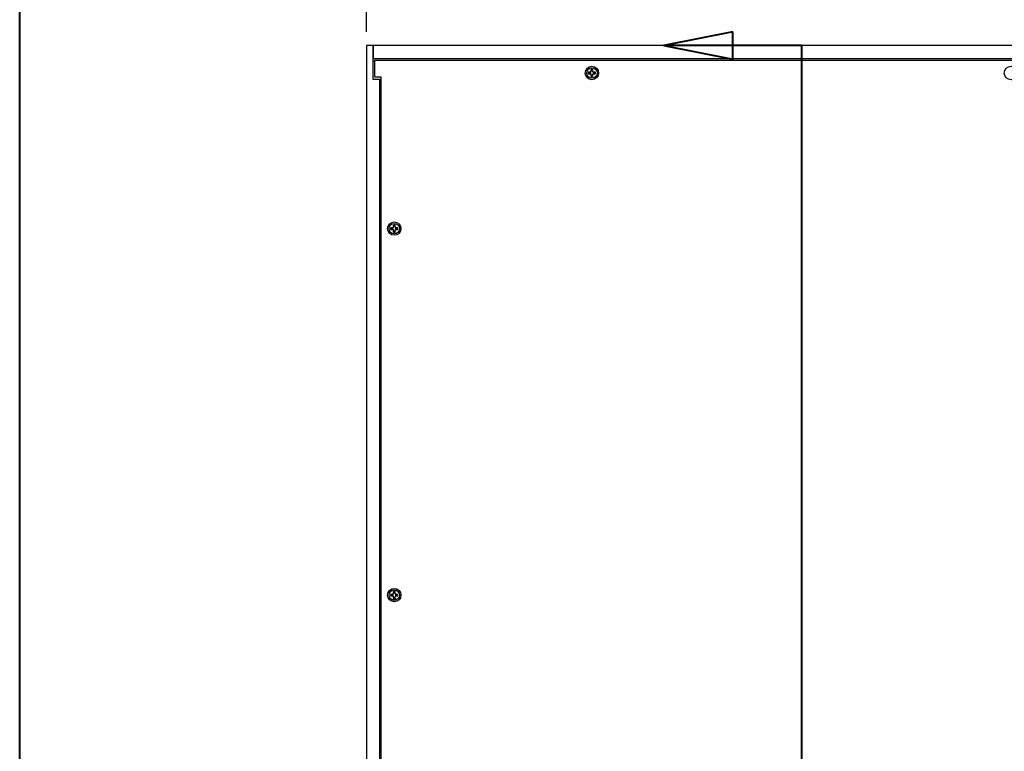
# Model space of a CAD drawing. Header units: millimetres. Extents: x 56 to 1798, y 64 to 1375.
# Tile 3 of 81: x 64 to 542, y 746 to 1101. Entities that reach past the tile are written whole.
import ezdxf

# ---------------------------------------------------------------- set-up
doc = ezdxf.new("R2010")
doc.units = ezdxf.units.MM
doc.header["$LTSCALE"] = 6.666667
doc.linetypes.add('DOUBLE_DASH_CHAIN', pattern=[1.2403, 0.6614, -0.0827, 0.1654, -0.0827, 0.1654, -0.0827])
for name, color, linetype, lineweight in [('Border (ANSI)', 7, 'Continuous', 40), ('Dimension (ANSI)', 7, 'Continuous', 25), ('Section Line (ANSI)', 7, 'DOUBLE_DASH_CHAIN', 40), ('Visible (ANSI)', 7, 'Continuous', 25)]:
    doc.layers.add(name, color=color, linetype=linetype, lineweight=lineweight)
doc.styles.add('Note Text (ANSI)', font='tahoma.ttf')
doc.dimstyles.new('Default - mm (ANSI)', dxfattribs={"dimscale": 6.666667, "dimtxt": 1.75, "dimasz": 1.5, "dimexe": 2, "dimexo": 1, "dimgap": 0.8, "dimtad": 0, "dimtih": 1, "dimtoh": 1, "dimrnd": 1e-08, "dimzin": 0, "dimdsep": 46, "dimtxsty": 'Note Text (ANSI)', "dimblk": 'Filled-2', "dimcen": 0.09, "dimdle": 10, "dimclrd": 256, "dimclre": 256, "dimclrt": 256, "dimadec": 1, "dimazin": 0, "dimtfac": 1.741714, "dimtofl": 0, "dimtmove": 0, "dimatfit": 3, "dimldrblk": 'Filled-1', "dimfxl": 1, "dimtolj": 1, "dimtzin": 0, "dimlwd": -1, "dimlwe": -1, "dimarcsym": 0})

# ---------------------------------------------------------------- blocks, each defined once
blk = doc.blocks.new('Borders Default Border')
at = {"layer": 'Border (ANSI)', "flags": 128}
blk.add_lwpolyline([(9.652, 9.652), (9.652, 206.248), (269.748, 206.248), (269.748, 9.652), (9.652, 9.652)], dxfattribs=at)
blk = doc.blocks.new('2dTransSection0')
at = {"layer": 'Section Line (ANSI)', "linetype": 'Continuous'}
for p, q in [((61.508, 164.206), (56.508, 163.206)), ((61.508, 162.206), (61.508, 164.206)), ((61.508, 163.206), (56.508, 163.206)), ((56.508, 163.206), (61.508, 162.206)), ((66.508, 163.206), (61.508, 163.206)), ((66.508, 163.206), (66.508, 154.909))]:
    blk.add_line(p, q, dxfattribs=at)
at = {"layer": 'Section Line (ANSI)', "linetype": 'DOUBLE_DASH_CHAIN', "ltscale": 13.219959}
blk.add_line((66.508, 163.206), (66.508, 56.529), dxfattribs=at)
at = {"layer": 'Section Line (ANSI)', "linetype": 'Continuous', "flags": 128}
blk.add_lwpolyline([(61.508, 164.206), (56.508, 163.206), (61.508, 162.206), (61.508, 164.206)], dxfattribs=at)
at = {"layer": 'Section Line (ANSI)'}
blk.add_solid([(61.508, 164.206), (56.508, 163.206), (61.508, 162.206), (61.508, 164.206)], dxfattribs=at)
blk = doc.blocks.new('Filled-2')
at = {"color": 0}
for p, q in [((0, 0), (-1, 0.167)), ((-1, 0.167), (-1, -0.167)), ((-1, 0), (0, 0)), ((-1, -0.167), (0, 0))]:
    blk.add_line(p, q, dxfattribs=at)
at = {"color": 0, "flags": 128}
blk.add_lwpolyline([(-1, -0.167), (0, 0), (-1, 0.167), (-1, -0.167)], dxfattribs=at)
at = {"color": 0}
blk.add_solid([(-1, -0.167), (0, 0), (-1, 0.167), (-1, -0.167)], dxfattribs=at)
blk = doc.blocks.new('*D18')
at = {"layer": 'Defpoints', "color": 0, "transparency": 16777216}
for p in [(232.56, 1129.57), (232.56, 1088.04), (654.21, 1088.04)]:
    blk.add_point(p, dxfattribs=at)
at = {"layer": 'Dimension (ANSI)', "transparency": 16777216}
for p, q in [((232.56, 1094.7), (232.56, 1142.9)), ((654.21, 1094.7), (654.21, 1142.9)), ((242.56, 1129.57), (431.88, 1129.57)), ((644.21, 1129.57), (527.19, 1129.57))]:
    blk.add_line(p, q, dxfattribs=at)
at = {"layer": 'Dimension (ANSI)', "transparency": 16777216, "xscale": 10, "yscale": 10, "zscale": 10, "rotation": 180}
blk.add_blockref('Filled-2', (232.56, 1129.57), dxfattribs=at)
at = {"layer": 'Dimension (ANSI)', "transparency": 16777216, "xscale": 10, "yscale": 10, "zscale": 10}
blk.add_blockref('Filled-2', (654.21, 1129.57), dxfattribs=at)
at = {"layer": 'Dimension (ANSI)', "transparency": 16777216, "char_height": 11.6667, "attachment_point": 5, "style": 'Note Text (ANSI)'}
for s, insert in [('\\A1; 421.65 mm', (479.53, 1140.98)), ('\\A1;[16.600 in]', (479.53, 1116.61))]:
    blk.add_mtext(s, dxfattribs=dict(at, insert=insert))
blk = doc.blocks.new('Filled-1')
at = {"color": 0}
for p, q in [((0, 0), (-1, 0.333)), ((-1, 0.333), (-1, -0.333)), ((-1, 0), (0, 0)), ((-1, -0.333), (0, 0))]:
    blk.add_line(p, q, dxfattribs=at)
at = {"color": 0, "flags": 128}
blk.add_lwpolyline([(-1, -0.333), (0, 0), (-1, 0.333), (-1, -0.333)], dxfattribs=at)
at = {"color": 0}
blk.add_solid([(-1, -0.333), (0, 0), (-1, 0.333), (-1, -0.333)], dxfattribs=at)

msp = doc.modelspace()

# ---------------------------------------------------------------- linework, layer by layer
at = {"layer": 'Visible (ANSI)'}
for p, q in [((235.7395, 1088.0376), (232.5645, 1088.0376)), ((232.5645, 1088.0376), (232.5645, 414.9576)), ((651.0395, 1088.0376), (235.7395, 1088.0376)), ((235.7395, 1088.0376), (235.7395, 1081.6876)), ((235.7395, 1071.5376), (235.7395, 1088.0376)), ((235.7395, 1081.6876), (651.0395, 1081.6876)), ((235.7395, 1080.4176), (236.4938, 1080.4176)), ((236.4938, 1072.5663), (236.4938, 1080.9483)), ((236.4938, 1080.9483), (650.2852, 1080.9483)), ((340.7307, 1075.0081), (340.0309, 1075.0081)), ((340.0309, 1074.2901), (340.7307, 1074.2901)), ((341.2256, 1075.2131), (340.7307, 1075.0081)), ((340.7472, 1074.9254), (340.7307, 1075.0081)), ((340.7472, 1074.3728), (340.7307, 1074.2901)), ((340.7307, 1074.2901), (341.2256, 1074.0851)), ((341.4306, 1075.7079), (341.2256, 1075.2131)), ((341.3208, 1075.1178), (341.2256, 1075.2131)), ((341.3208, 1074.1804), (341.2256, 1074.0851)), ((341.4306, 1076.4078), (341.4306, 1075.7079)), ((341.5132, 1075.6915), (341.4306, 1075.7079)), ((342.0659, 1075.6915), (342.1485, 1075.7079)), ((342.1485, 1075.7079), (342.1485, 1076.4078)), ((342.3535, 1075.2131), (342.1485, 1075.7079)), ((342.2582, 1075.1178), (342.3535, 1075.2131)), ((342.2582, 1074.1804), (342.3535, 1074.0851)), ((342.8484, 1075.0081), (342.3535, 1075.2131)), ((342.3535, 1074.0851), (342.8484, 1074.2901)), ((342.8319, 1074.9254), (342.8484, 1075.0081)), ((342.8319, 1074.3728), (342.8484, 1074.2901)), ((343.5482, 1075.0081), (342.8484, 1075.0081)), ((342.8484, 1074.2901), (343.5482, 1074.2901)), ((238.9145, 1071.5376), (235.7395, 1071.5376)), ((239.6688, 1072.5663), (236.4938, 1072.5663)), ((238.9145, 393.3576), (238.9145, 1071.5376)), ((239.6688, 1071.5376), (238.9145, 1071.5376)), ((239.6688, 392.3289), (239.6688, 1072.5663)), ((341.2256, 1074.0851), (341.4306, 1073.5903)), ((341.5132, 1073.6067), (341.4306, 1073.5903)), ((341.4306, 1073.5903), (341.4306, 1072.8904)), ((342.0659, 1073.6067), (342.1485, 1073.5903)), ((342.1485, 1073.5903), (342.3535, 1074.0851)), ((342.1485, 1072.8904), (342.1485, 1073.5903)), ((244.9092, 999.5066), (244.2094, 999.5066)), ((244.2094, 998.7886), (244.9092, 998.7886)), ((245.4041, 999.7116), (244.9092, 999.5066)), ((244.9257, 999.4239), (244.9092, 999.5066)), ((244.9257, 998.8713), (244.9092, 998.7886)), ((244.9092, 998.7886), (245.4041, 998.5836)), ((245.6091, 1000.2064), (245.4041, 999.7116)), ((245.4993, 999.6163), (245.4041, 999.7116)), ((245.4993, 998.6789), (245.4041, 998.5836)), ((245.4041, 998.5836), (245.6091, 998.0888)), ((245.6091, 1000.9063), (245.6091, 1000.2064)), ((245.6917, 1000.19), (245.6091, 1000.2064)), ((245.6917, 998.1052), (245.6091, 998.0888)), ((245.6091, 998.0888), (245.6091, 997.3889)), ((246.2444, 1000.19), (246.327, 1000.2064)), ((246.2444, 998.1052), (246.327, 998.0888)), ((246.327, 1000.2064), (246.327, 1000.9063)), ((246.532, 999.7116), (246.327, 1000.2064)), ((246.327, 998.0888), (246.532, 998.5836)), ((246.327, 997.3889), (246.327, 998.0888)), ((246.4367, 999.6163), (246.532, 999.7116)), ((246.4367, 998.6789), (246.532, 998.5836)), ((247.0269, 999.5066), (246.532, 999.7116)), ((246.532, 998.5836), (247.0269, 998.7886)), ((247.0104, 999.4239), (247.0269, 999.5066)), ((247.0104, 998.8713), (247.0269, 998.7886)), ((247.7267, 999.5066), (247.0269, 999.5066)), ((247.0269, 998.7886), (247.7267, 998.7886)), ((244.9092, 821.7066), (244.2094, 821.7066)), ((245.4041, 821.9116), (244.9092, 821.7066)), ((244.9257, 821.6239), (244.9092, 821.7066)), ((245.6091, 822.4064), (245.4041, 821.9116)), ((245.4993, 821.8163), (245.4041, 821.9116)), ((245.6091, 823.1063), (245.6091, 822.4064)), ((245.6917, 822.39), (245.6091, 822.4064)), ((246.2444, 822.39), (246.327, 822.4064)), ((246.327, 822.4064), (246.327, 823.1063)), ((246.532, 821.9116), (246.327, 822.4064)), ((246.4367, 821.8163), (246.532, 821.9116)), ((247.0269, 821.7066), (246.532, 821.9116)), ((247.0104, 821.6239), (247.0269, 821.7066)), ((247.7267, 821.7066), (247.0269, 821.7066)), ((244.2094, 820.9886), (244.9092, 820.9886)), ((244.9257, 821.0713), (244.9092, 820.9886)), ((244.9092, 820.9886), (245.4041, 820.7836)), ((245.4993, 820.8789), (245.4041, 820.7836)), ((245.4041, 820.7836), (245.6091, 820.2888)), ((245.6917, 820.3052), (245.6091, 820.2888)), ((245.6091, 820.2888), (245.6091, 819.5889)), ((246.2444, 820.3052), (246.327, 820.2888)), ((246.327, 820.2888), (246.532, 820.7836)), ((246.327, 819.5889), (246.327, 820.2888)), ((246.4367, 820.8789), (246.532, 820.7836)), ((246.532, 820.7836), (247.0269, 820.9886)), ((247.0104, 821.0713), (247.0269, 820.9886)), ((247.0269, 820.9886), (247.7267, 820.9886))]:
    msp.add_line(p, q, dxfattribs=at)
for centre, radius in [((341.7895, 1074.6491), 3.2512), ((341.7895, 1074.6491), 2.54), ((544.9895, 1074.6491), 3.2512), ((245.968, 999.1476), 3.2512), ((245.968, 999.1476), 2.54), ((245.968, 821.3476), 3.2512), ((245.968, 821.3476), 2.54)]:
    msp.add_circle(centre, radius, dxfattribs=at)
for centre, radius, start, end in [((341.7895, 1074.6491), 1.7949, 168.463041, 191.536959), ((341.7895, 1074.6491), 1.7483, 168.660385, 191.339615), ((341.7895, 1074.6491), 1.7949, 78.463041, 101.536959), ((341.7895, 1074.6491), 1.7483, 78.660385, 101.339615), ((341.7895, 1074.6491), 1.7483, 348.660385, 11.339615), ((341.7895, 1074.6491), 1.7949, 348.463041, 11.536959), ((341.7895, 1074.6491), 1.7949, 258.463041, 281.536959), ((341.7895, 1074.6491), 1.7483, 258.660385, 281.339615), ((245.968, 999.1476), 1.7949, 168.463041, 191.536959), ((245.968, 999.1476), 1.7483, 168.660385, 191.339615), ((245.968, 999.1476), 1.7949, 78.463041, 101.536959), ((245.968, 999.1476), 1.7483, 78.660385, 101.339615), ((245.968, 999.1476), 1.7483, 348.660385, 11.339615), ((245.968, 999.1476), 1.7949, 348.463041, 11.536959), ((245.968, 999.1476), 1.7949, 258.463041, 281.536959), ((245.968, 999.1476), 1.7483, 258.660385, 281.339615), ((245.968, 821.3476), 1.7949, 168.463041, 191.536959), ((245.968, 821.3476), 1.7483, 168.660385, 191.339615), ((245.968, 821.3476), 1.7949, 78.463041, 101.536959), ((245.968, 821.3476), 1.7483, 78.660385, 101.339615), ((245.968, 821.3476), 1.7483, 348.660385, 11.339615), ((245.968, 821.3476), 1.7949, 348.463041, 11.536959), ((245.968, 821.3476), 1.7949, 258.463041, 281.536959), ((245.968, 821.3476), 1.7483, 258.660385, 281.339615)]:
    msp.add_arc(centre, radius, start, end, dxfattribs=at)
for points, weights in [([(340.0754, 1074.9929), (340.0534, 1075.0004), (340.0309, 1075.0081)], [1.01218915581, 1.01172679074, 1.01110160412]), ([(340.0754, 1074.3054), (340.0534, 1074.2978), (340.0309, 1074.2901)], [1.01218915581, 1.01172679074, 1.01110160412]), ([(340.0754, 1074.9929), (340.4918, 1074.9509), (340.7472, 1074.9254)], [1.53696783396, 1.9683578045, 2.37346205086]), ([(340.7472, 1074.3728), (340.4918, 1074.3473), (340.0754, 1074.3054)], [2.37346205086, 1.9683578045, 1.53696783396]), ([(340.7472, 1074.9254), (341.1094, 1075.0406), (341.3208, 1075.1178)], [2.07391766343, 2.6044802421, 2.81776863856]), ([(341.3208, 1074.1804), (341.1094, 1074.2577), (340.7472, 1074.3728)], [2.81776863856, 2.60448024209, 2.07391766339]), ([(341.3208, 1075.1178), (341.3981, 1075.3292), (341.5132, 1075.6915)], [2.81776863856, 2.60448024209, 2.07391766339]), ([(341.5132, 1073.6067), (341.3981, 1073.969), (341.3208, 1074.1804)], [2.07391766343, 2.6044802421, 2.81776863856]), ([(341.4458, 1076.3633), (341.4383, 1076.3852), (341.4306, 1076.4078)], [1.01218915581, 1.01172679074, 1.01110160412]), ([(341.5132, 1075.6915), (341.4877, 1075.9468), (341.4458, 1076.3633)], [2.37346205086, 1.9683578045, 1.53696783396]), ([(342.1333, 1076.3633), (342.0914, 1075.9468), (342.0659, 1075.6915)], [1.53696783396, 1.9683578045, 2.37346205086]), ([(342.0659, 1075.6915), (342.181, 1075.3292), (342.2582, 1075.1178)], [2.07391766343, 2.6044802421, 2.81776863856]), ([(342.2582, 1074.1804), (342.181, 1073.969), (342.0659, 1073.6067)], [2.81776863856, 2.6044802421, 2.07391766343]), ([(342.1333, 1076.3633), (342.1408, 1076.3852), (342.1485, 1076.4078)], [1.01218915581, 1.01172679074, 1.01110160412]), ([(342.2582, 1075.1178), (342.4697, 1075.0406), (342.8319, 1074.9254)], [2.81776863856, 2.60448024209, 2.07391766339]), ([(342.8319, 1074.3728), (342.4697, 1074.2577), (342.2582, 1074.1804)], [2.07391766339, 2.60448024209, 2.81776863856]), ([(342.8319, 1074.9254), (343.0872, 1074.9509), (343.5037, 1074.9929)], [2.37346205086, 1.9683578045, 1.53696783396]), ([(343.5037, 1074.3054), (343.0872, 1074.3473), (342.8319, 1074.3728)], [1.53696783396, 1.9683578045, 2.37346205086]), ([(343.5037, 1074.9929), (343.5257, 1075.0004), (343.5482, 1075.0081)], [1.01218915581, 1.01172679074, 1.01110160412]), ([(343.5037, 1074.3054), (343.5257, 1074.2978), (343.5482, 1074.2901)], [1.01218915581, 1.01172679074, 1.01110160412]), ([(341.4458, 1072.935), (341.4383, 1072.913), (341.4306, 1072.8904)], [1.01218915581, 1.01172679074, 1.01110160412]), ([(341.4458, 1072.935), (341.4877, 1073.3514), (341.5132, 1073.6067)], [1.53696783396, 1.9683578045, 2.37346205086]), ([(342.0659, 1073.6067), (342.0914, 1073.3514), (342.1333, 1072.935)], [2.37346205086, 1.9683578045, 1.53696783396]), ([(342.1333, 1072.935), (342.1408, 1072.913), (342.1485, 1072.8904)], [1.01218915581, 1.01172679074, 1.01110160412]), ([(244.2539, 999.4914), (244.2319, 999.4989), (244.2094, 999.5066)], [1.01218915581, 1.01172679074, 1.01110160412]), ([(244.2539, 998.8039), (244.2319, 998.7963), (244.2094, 998.7886)], [1.01218915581, 1.01172679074, 1.01110160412]), ([(244.2539, 999.4914), (244.6703, 999.4494), (244.9257, 999.4239)], [1.53696783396, 1.9683578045, 2.37346205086]), ([(244.9257, 998.8713), (244.6703, 998.8458), (244.2539, 998.8039)], [2.37346205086, 1.9683578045, 1.53696783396]), ([(244.9257, 999.4239), (245.2879, 999.5391), (245.4993, 999.6163)], [2.07391766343, 2.6044802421, 2.81776863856]), ([(245.4993, 998.6789), (245.2879, 998.7562), (244.9257, 998.8713)], [2.81776863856, 2.60448024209, 2.07391766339]), ([(245.4993, 999.6163), (245.5766, 999.8277), (245.6917, 1000.19)], [2.81776863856, 2.60448024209, 2.07391766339]), ([(245.6917, 998.1052), (245.5766, 998.4675), (245.4993, 998.6789)], [2.07391766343, 2.6044802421, 2.81776863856]), ([(245.6243, 1000.8618), (245.6168, 1000.8837), (245.6091, 1000.9063)], [1.01218915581, 1.01172679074, 1.01110160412]), ([(245.6917, 1000.19), (245.6662, 1000.4453), (245.6243, 1000.8618)], [2.37346205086, 1.9683578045, 1.53696783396]), ([(245.6243, 997.4335), (245.6662, 997.8499), (245.6917, 998.1052)], [1.53696783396, 1.9683578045, 2.37346205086]), ([(246.3118, 1000.8618), (246.2699, 1000.4453), (246.2444, 1000.19)], [1.53696783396, 1.9683578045, 2.37346205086]), ([(246.2444, 1000.19), (246.3595, 999.8277), (246.4367, 999.6163)], [2.07391766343, 2.6044802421, 2.81776863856]), ([(246.4367, 998.6789), (246.3595, 998.4675), (246.2444, 998.1052)], [2.81776863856, 2.6044802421, 2.07391766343]), ([(246.2444, 998.1052), (246.2699, 997.8499), (246.3118, 997.4335)], [2.37346205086, 1.9683578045, 1.53696783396]), ([(246.3118, 1000.8618), (246.3193, 1000.8837), (246.327, 1000.9063)], [1.01218915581, 1.01172679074, 1.01110160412]), ([(246.4367, 999.6163), (246.6482, 999.5391), (247.0104, 999.4239)], [2.81776863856, 2.60448024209, 2.07391766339]), ([(247.0104, 998.8713), (246.6482, 998.7562), (246.4367, 998.6789)], [2.07391766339, 2.60448024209, 2.81776863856]), ([(247.0104, 999.4239), (247.2657, 999.4494), (247.6822, 999.4914)], [2.37346205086, 1.9683578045, 1.53696783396]), ([(247.6822, 998.8039), (247.2657, 998.8458), (247.0104, 998.8713)], [1.53696783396, 1.9683578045, 2.37346205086]), ([(247.6822, 999.4914), (247.7042, 999.4989), (247.7267, 999.5066)], [1.01218915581, 1.01172679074, 1.01110160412]), ([(247.6822, 998.8039), (247.7042, 998.7963), (247.7267, 998.7886)], [1.01218915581, 1.01172679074, 1.01110160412]), ([(245.6243, 997.4335), (245.6168, 997.4115), (245.6091, 997.3889)], [1.01218915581, 1.01172679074, 1.01110160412]), ([(246.3118, 997.4335), (246.3193, 997.4115), (246.327, 997.3889)], [1.01218915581, 1.01172679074, 1.01110160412]), ([(244.2539, 821.6914), (244.2319, 821.6989), (244.2094, 821.7066)], [1.01218915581, 1.01172679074, 1.01110160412]), ([(244.2539, 821.6914), (244.6703, 821.6494), (244.9257, 821.6239)], [1.53696783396, 1.9683578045, 2.37346205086]), ([(244.9257, 821.6239), (245.2879, 821.7391), (245.4993, 821.8163)], [2.07391766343, 2.6044802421, 2.81776863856]), ([(245.4993, 821.8163), (245.5766, 822.0277), (245.6917, 822.39)], [2.81776863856, 2.60448024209, 2.07391766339]), ([(245.6243, 823.0618), (245.6168, 823.0837), (245.6091, 823.1063)], [1.01218915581, 1.01172679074, 1.01110160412]), ([(245.6917, 822.39), (245.6662, 822.6453), (245.6243, 823.0618)], [2.37346205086, 1.9683578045, 1.53696783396]), ([(246.3118, 823.0618), (246.2699, 822.6453), (246.2444, 822.39)], [1.53696783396, 1.9683578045, 2.37346205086]), ([(246.2444, 822.39), (246.3595, 822.0277), (246.4367, 821.8163)], [2.07391766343, 2.6044802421, 2.81776863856]), ([(246.3118, 823.0618), (246.3193, 823.0837), (246.327, 823.1063)], [1.01218915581, 1.01172679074, 1.01110160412]), ([(246.4367, 821.8163), (246.6482, 821.7391), (247.0104, 821.6239)], [2.81776863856, 2.60448024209, 2.07391766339]), ([(247.0104, 821.6239), (247.2657, 821.6494), (247.6822, 821.6914)], [2.37346205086, 1.9683578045, 1.53696783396]), ([(247.6822, 821.6914), (247.7042, 821.6989), (247.7267, 821.7066)], [1.01218915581, 1.01172679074, 1.01110160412]), ([(244.2539, 821.0039), (244.2319, 820.9963), (244.2094, 820.9886)], [1.01218915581, 1.01172679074, 1.01110160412]), ([(244.9257, 821.0713), (244.6703, 821.0458), (244.2539, 821.0039)], [2.37346205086, 1.9683578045, 1.53696783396]), ([(245.4993, 820.8789), (245.2879, 820.9562), (244.9257, 821.0713)], [2.81776863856, 2.60448024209, 2.07391766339]), ([(245.6917, 820.3052), (245.5766, 820.6675), (245.4993, 820.8789)], [2.07391766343, 2.6044802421, 2.81776863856]), ([(245.6243, 819.6335), (245.6168, 819.6115), (245.6091, 819.5889)], [1.01218915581, 1.01172679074, 1.01110160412]), ([(245.6243, 819.6335), (245.6662, 820.0499), (245.6917, 820.3052)], [1.53696783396, 1.9683578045, 2.37346205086]), ([(246.4367, 820.8789), (246.3595, 820.6675), (246.2444, 820.3052)], [2.81776863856, 2.6044802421, 2.07391766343]), ([(246.2444, 820.3052), (246.2699, 820.0499), (246.3118, 819.6335)], [2.37346205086, 1.9683578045, 1.53696783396]), ([(246.3118, 819.6335), (246.3193, 819.6115), (246.327, 819.5889)], [1.01218915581, 1.01172679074, 1.01110160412]), ([(247.0104, 821.0713), (246.6482, 820.9562), (246.4367, 820.8789)], [2.07391766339, 2.60448024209, 2.81776863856]), ([(247.6822, 821.0039), (247.2657, 821.0458), (247.0104, 821.0713)], [1.53696783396, 1.9683578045, 2.37346205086]), ([(247.6822, 821.0039), (247.7042, 820.9963), (247.7267, 820.9886)], [1.01218915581, 1.01172679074, 1.01110160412])]:
    msp.add_rational_spline(points, weights, degree=2, dxfattribs=at)

# ---------------------------------------------------------------- block references
at = {"xscale": 6.666666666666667, "yscale": 6.666666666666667, "zscale": 6.666666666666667}
msp.add_blockref('Borders Default Border', (0, 0), dxfattribs=at)
at = {"layer": 'Section Line (ANSI)', "xscale": 6.666666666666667, "yscale": 6.666666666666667, "zscale": 6.666666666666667}
msp.add_blockref('2dTransSection0', (0, 0), dxfattribs=at)

# ---------------------------------------------------------------- dimensions: what is measured, and where the dimension line sits
at = {"layer": 'Dimension (ANSI)'}
dim = msp.add_linear_dim(base=(232.5645, 1129.5704), p1=(654.2145, 1088.0376), p2=(232.5645, 1088.0376), angle=180, text=' <> mm\\X[16.600 in]', dimstyle='Default - mm (ANSI)', override={"dimgap": 0.8, "dimtih": 0, "dimtoh": 0, "dimdec": 2, "dimpost": '', "dimtol": 0, "dimlim": 0, "dimtp": 0, "dimtm": 0, "dimtdec": 2, "dimatfit": 1}, dxfattribs=at)
dim.commit()
dim.dimension.update_dxf_attribs({"geometry": '*D18', "text_midpoint": (479.5336, 1129.5704), "dimtype": 160})

doc.saveas('drawing.dxf')
